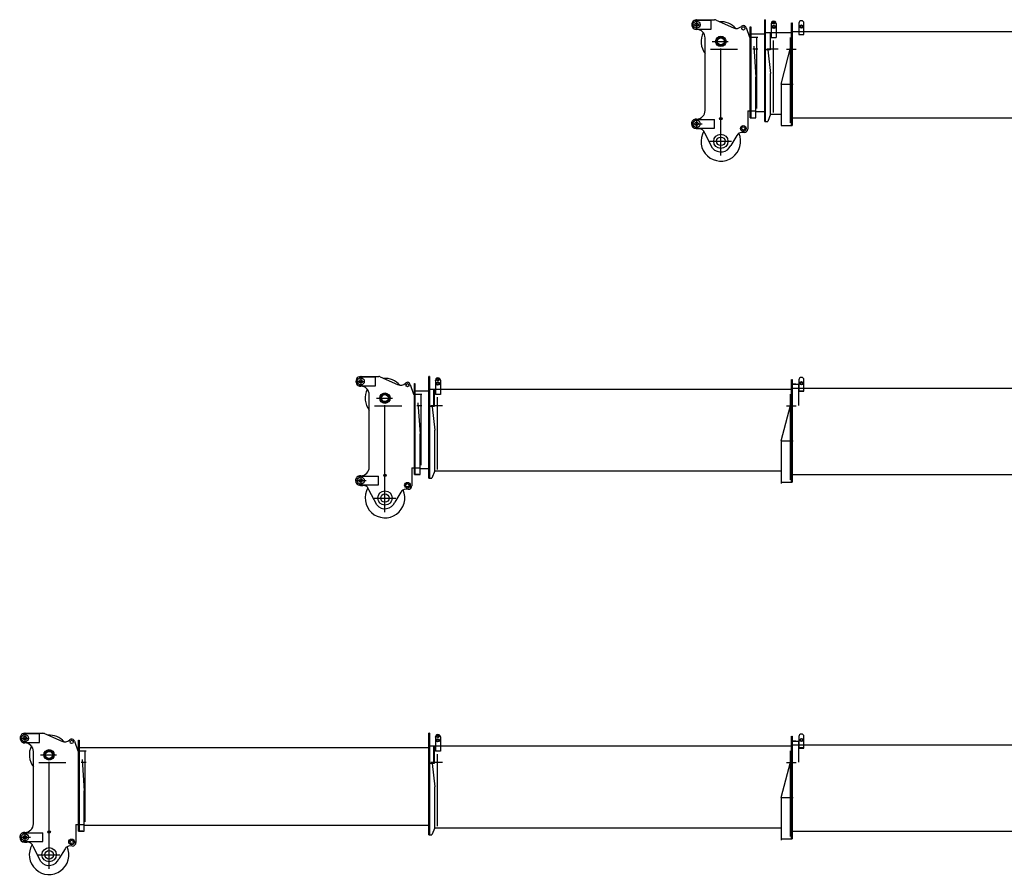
# Model space of a CAD drawing. Extents: x 13545 to 73484, y 3406 to 58416.
# Tile 6 of 10: x 41275 to 55083, y 33406 to 45413. Entities that reach past the tile are written whole.
import ezdxf

# ---------------------------------------------------------------- set-up
doc = ezdxf.new("R2010")
doc.units = 0
doc.header["$LTSCALE"] = 50
doc.header["$MEASUREMENT"] = 0
doc.linetypes.add('CENTER', pattern=[50.5, 30, -9, 2.5, -9])
doc.linetypes.add('HIDDEN', pattern=[12.6, 8.4, -4.2])
doc.layers.get('0').update_dxf_attribs({"linetype": 'CONTINUOUS'})
for name, color, linetype in [('2', 7, 'CONTINUOUS'), ('3', 7, 'CONTINUOUS'), ('4', 7, 'CONTINUOUS'), ('5', 7, 'CONTINUOUS')]:
    doc.layers.add(name, color=color, linetype=linetype)

# ---------------------------------------------------------------- blocks, each defined once
blk = doc.blocks.new('*G2525')
at = {"layer": '2', "color": 7, "linetype": 'CONTINUOUS'}
for p, q in [((52100.995214, 40305.048618), (52100.995672, 40370.933996)), ((52101.497842, 40370.933994), (52109.498483, 40370.864173)), ((52108.996313, 40370.864175), (52108.997218, 40305.047452)), ((52203.000547, 40364.236775), (52202.994714, 40204.017424)), ((52272.999388, 40204.015945), (52272.999477, 40363.931091)), ((52161.125595, 40302.034269), (52099.997329, 40302.033363)), ((52101.009176, 39972.456791), (52100.995977, 40305.048611)), ((52108.996618, 40304.97879), (52108.997402, 39973.018817)), ((52108.996625, 40302.033327), (52195.002367, 40302.032991)), ((52108.997444, 40305.073391), (52108.997218, 40305.047452)), ((52108.997218, 40305.047452), (52108.997527, 40204.016686)), ((57072.997721, 40243.037181), (52109.499534, 40242.990643)), ((52195.002367, 40302.032991), (52195.001834, 40005.053268)), ((52202.966828, 40005.053268), (52203.003776, 40305.048324)), ((52202.994714, 40204.017502), (52272.99935, 40204.016793)), ((52272.999629, 40207.633262), (52202.994846, 40207.632514)), ((51953.000221, 39511.049057), (52083, 40005.052953)), ((52100.998875, 38929.066924), (52100.998938, 39972.456791)), ((52108.997227, 39973.018817), (52108.997227, 38929.06704)), ((51952.999449, 39511.049057), (52122.998761, 39511.050232)), ((51953.000221, 39511.137555), (51952.999728, 38952.069336)), ((52100.998911, 39519.045864), (52100.929123, 39511.049037)), ((51952.999728, 38952.069336), (51952.99889, 38929.067368)), ((51952.999728, 38952.069336), (51952.999321, 38912.068426)), ((56907.000012, 39034.025644), (52108.997227, 39033.995129)), ((51952.99889, 38929.067368), (52108.997227, 38929.06704)), ((51963.001405, 38929.067056), (51983.001093, 38929.066478)), ((52050.782457, 38929.067023), (52104.999761, 38929.066916))]:
    blk.add_line(p, q, dxfattribs=at)
at = {"layer": '2', "color": 7, "linetype": 'CENTER'}
for p, q in [((52081, 40163.289601), (52081, 38965.052953)), ((52030.536034, 40000), (52164.621684, 40000))]:
    blk.add_line(p, q, dxfattribs=at)
at = {"layer": '2', "color": 7, "linetype": 'CONTINUOUS'}
for radius in [22.501471, 15.000916]:
    blk.add_circle((52237.998637, 40316.934017), radius, dxfattribs=at)
blk.add_arc((52237.999062, 40363.931347), 35.000415, -0.000407, 179.5, dxfattribs=at)
blk = doc.blocks.new('*G2626')
at = {"layer": '4', "color": 7, "linetype": 'CONTINUOUS'}
for p, q in [((46810.600678, 39039.15105), (46810.599238, 40276.137732)), ((46810.600866, 40208.138106), (46810.600932, 40312.081884)), ((46810.600932, 40312.081884), (46818.602949, 40312.081523)), ((46817.600829, 40312.081569), (46817.600829, 39039.151037)), ((47015.000255, 40208.149619), (46817.600832, 40208.150289)), ((46916.855057, 40000), (46845.388785, 40000)), ((46860.599389, 40041.380118), (46890.601222, 39606.091915)), ((46890.600644, 39039.150904), (46890.601222, 39606.091915)), ((46890.60073, 39124.15203), (47022.001036, 39124.151945)), ((46810.600829, 39039.15105), (46890.600644, 39039.150904)), ((46872.824705, 39039.15112), (46820.639954, 39039.150439))]:
    blk.add_line(p, q, dxfattribs=at)
at = {"layer": '4', "color": 7, "linetype": 'CENTER'}
blk.add_line((46899, 40160.148227), (46899, 39167.611301), dxfattribs=at)
blk = doc.blocks.new('*G5151')
at = {"layer": '2', "color": 7, "linetype": 'CONTINUOUS'}
for p, q in [((52100.995214, 35305.048618), (52100.995672, 35370.933996)), ((52101.497842, 35370.933994), (52109.498483, 35370.864173)), ((52108.996313, 35370.864175), (52108.997218, 35305.047452)), ((52203.000547, 35364.236775), (52202.994714, 35204.017424)), ((52272.999388, 35204.015945), (52272.999477, 35363.931091)), ((52161.125595, 35302.034269), (52099.997329, 35302.033363)), ((52101.009176, 34972.456791), (52100.995977, 35305.048611)), ((52108.996618, 35304.97879), (52108.997402, 34973.018817)), ((52108.996625, 35302.033327), (52195.002367, 35302.032991)), ((52108.997444, 35305.073391), (52108.997218, 35305.047452)), ((52108.997218, 35305.047452), (52108.997527, 35204.016686)), ((57072.997721, 35243.037181), (52109.499534, 35242.990643)), ((52195.002367, 35302.032991), (52195.001834, 35005.053268)), ((52202.966828, 35005.053268), (52203.003776, 35305.048324)), ((52202.994714, 35204.017502), (52272.99935, 35204.016793)), ((52272.999629, 35207.633262), (52202.994846, 35207.632514)), ((51953.000221, 34511.049057), (52083, 35005.052953)), ((52100.998875, 33929.066924), (52100.998938, 34972.456791)), ((52108.997227, 34973.018817), (52108.997227, 33929.06704)), ((51952.999449, 34511.049057), (52122.998761, 34511.050232)), ((51953.000221, 34511.137555), (51952.999728, 33952.069336)), ((52100.998911, 34519.045864), (52100.929123, 34511.049037)), ((56907.000012, 34034.025644), (52108.997227, 34033.995129)), ((51952.999728, 33952.069336), (51952.99889, 33929.067368)), ((51952.99889, 33929.067368), (52108.997227, 33929.06704)), ((51952.999728, 33952.069336), (51952.999321, 33912.068426)), ((51963.001405, 33929.067056), (51983.001093, 33929.066478)), ((52050.782457, 33929.067023), (52104.999761, 33929.066916))]:
    blk.add_line(p, q, dxfattribs=at)
at = {"layer": '2', "color": 7, "linetype": 'CENTER'}
for p, q in [((52081, 35163.289601), (52081, 33965.052953)), ((52030.536034, 35000), (52164.621684, 35000))]:
    blk.add_line(p, q, dxfattribs=at)
at = {"layer": '2', "color": 7, "linetype": 'CONTINUOUS'}
for radius in [22.501471, 15.000916]:
    blk.add_circle((52237.998637, 35316.934017), radius, dxfattribs=at)
blk.add_arc((52237.999062, 35363.931347), 35.000415, -0.000407, 179.5, dxfattribs=at)
blk = doc.blocks.new('*G5252')
at = {"layer": '4', "color": 7, "linetype": 'CONTINUOUS'}
for p, q in [((42100.600678, 34039.15105), (42100.599238, 35276.137732)), ((42100.600866, 35208.138106), (42100.600932, 35312.081884)), ((42100.600932, 35312.081884), (42108.602949, 35312.081523)), ((42107.600829, 35312.081569), (42107.600829, 34039.151037)), ((47014.97182, 35208.133643), (42107.600832, 35208.150289)), ((42206.855057, 35000), (42135.388785, 35000)), ((42150.599389, 35041.380118), (42180.601222, 34606.091915)), ((42180.600644, 34039.150904), (42180.601222, 34606.091915)), ((42180.60073, 34124.15203), (47014.998789, 34124.148898)), ((42100.600829, 34039.15105), (42180.600644, 34039.150904)), ((42162.824705, 34039.15112), (42110.639954, 34039.150439))]:
    blk.add_line(p, q, dxfattribs=at)
at = {"layer": '4', "color": 7, "linetype": 'CENTER'}
blk.add_line((42189, 35160.148227), (42189, 34167.611301), dxfattribs=at)
blk = doc.blocks.new('*G231231')
at = {"layer": '3', "color": 7, "linetype": 'CONTINUOUS'}
blk.add_line((47094.999988, 34087.108157), (51952.999847, 34087.156995), dxfattribs=at)
blk = doc.blocks.new('*G232232')
at = {"layer": '3', "color": 7, "linetype": 'CONTINUOUS'}
for p, q in [((47014.998602, 33985.753883), (47015.000531, 35412.698194)), ((47021.997585, 35412.698194), (47022.001407, 33985.753829)), ((47021.001464, 35135.110927), (47015.00041, 35135.058557))]:
    blk.add_line(p, q, dxfattribs=at)
blk = doc.blocks.new('*G233233')
at = {"layer": '3', "color": 7, "linetype": 'CONTINUOUS'}
for p, q in [((47021.998409, 35081.553587), (47021.998721, 34988.669804)), ((47082.003086, 34988.669605), (47082.002774, 35081.553388))]:
    blk.add_line(p, q, dxfattribs=at)
blk = doc.blocks.new('*G234234')
at = {"layer": '3', "color": 7, "linetype": 'CONTINUOUS'}
for p, q in [((47014.998526, 34029.043116), (47014.998637, 33985.75381)), ((47014.998637, 33985.75381), (47055, 33985.753647))]:
    blk.add_line(p, q, dxfattribs=at)
blk = doc.blocks.new('*G235235')
at = {"layer": '3', "color": 7, "linetype": 'CONTINUOUS'}
for p, q in [((47104.998368, 35357.143828), (47104.997985, 35359.110764)), ((47104.998368, 35357.143828), (47104.999725, 35159.243142)), ((47174.996915, 35358.80508), (47174.99955, 35162.48258)), ((47014.971665, 35162.482446), (47014.999963, 35297.113063)), ((47014.999934, 35159.243128), (47014.971665, 35162.482446)), ((47174.971281, 35159.243262), (47104.999725, 35159.243142)), ((47174.99955, 35162.48258), (47174.971281, 35159.243262))]:
    blk.add_line(p, q, dxfattribs=at)
blk.add_arc((47139.999163, 35359.110501), 34.999084, -0.5, 179.999573, dxfattribs=at)
blk = doc.blocks.new('*G236236')
at = {"layer": '3', "color": 7, "linetype": 'HIDDEN'}
for radius in [17.499445, 12.748718]:
    blk.add_circle((47139.999028, 35370.110982), radius, dxfattribs=at)
blk = doc.blocks.new('*G237237')
at = {"layer": '3', "color": 7, "linetype": 'CONTINUOUS'}
for centre, radius in [((47139.998724, 35312.111645), 22.499939), ((47139.998653, 35312.802895), 15.000916)]:
    blk.add_circle(centre, radius, dxfattribs=at)
blk = doc.blocks.new('*G230230')
at = {"layer": '3', "color": 7, "linetype": 'CONTINUOUS'}
for p, q in [((47021.997585, 35412.698194), (47014.998872, 35412.698194)), ((52100.998951, 35230.098633), (47014.999751, 35230.110698)), ((47082.00507, 34988.442258), (47082.003467, 35230.110539)), ((47088.004262, 35230.110525), (47088.003843, 34988.668565)), ((47088.003843, 34988.668565), (47021.998721, 34988.668565)), ((47058.652711, 34988.407164), (47095.135137, 34657.795227)), ((47095, 34087.108157), (47095, 34659.019872)), ((47095, 34087.108157), (47055, 33985.753647))]:
    blk.add_line(p, q, dxfattribs=at)
at = {"layer": '3', "color": 7, "linetype": 'CENTER'}
blk.add_line((47202.804656, 35000), (47041.147818, 35000), dxfattribs=at)
at = {"color": 7, "linetype": 'CONTINUOUS'}
for name in ['*G235235', '*G232232', '*G236236', '*G237237', '*G233233', '*G234234', '*G231231']:
    blk.add_blockref(name, (0, 0), dxfattribs=at)
blk = doc.blocks.new('*G229229')
at = {"layer": '3', "color": 7, "linetype": 'CENTER'}
blk.add_line((47130, 35120.105866), (47130, 34110.105866), dxfattribs=at)
at = {"color": 7, "linetype": 'CONTINUOUS'}
blk.add_blockref('*G230230', (0, 0), dxfattribs=at)
blk = doc.blocks.new('*G240240')
at = {"layer": '3', "color": 7, "linetype": 'CONTINUOUS'}
blk.add_line((47094.999988, 39087.108157), (51952.999847, 39087.156995), dxfattribs=at)
blk = doc.blocks.new('*G241241')
at = {"layer": '3', "color": 7, "linetype": 'CONTINUOUS'}
for p, q in [((47014.998602, 38985.753883), (47015.000531, 40412.698194)), ((47021.997585, 40412.698194), (47022.001407, 38985.753829)), ((47021.001464, 40135.110927), (47015.00041, 40135.058557))]:
    blk.add_line(p, q, dxfattribs=at)
blk = doc.blocks.new('*G242242')
at = {"layer": '3', "color": 7, "linetype": 'CONTINUOUS'}
for p, q in [((47021.998409, 40081.553587), (47021.998721, 39988.669804)), ((47082.003086, 39988.669605), (47082.002774, 40081.553388))]:
    blk.add_line(p, q, dxfattribs=at)
blk = doc.blocks.new('*G243243')
at = {"layer": '3', "color": 7, "linetype": 'CONTINUOUS'}
for p, q in [((47014.998526, 39029.043116), (47014.998637, 38985.75381)), ((47014.998637, 38985.75381), (47055, 38985.753647))]:
    blk.add_line(p, q, dxfattribs=at)
blk = doc.blocks.new('*G244244')
at = {"layer": '3', "color": 7, "linetype": 'CONTINUOUS'}
for p, q in [((47104.998368, 40357.143828), (47104.997985, 40359.110764)), ((47104.998368, 40357.143828), (47104.999725, 40159.243142)), ((47174.996915, 40358.80508), (47174.99955, 40162.48258)), ((47014.971665, 40162.482446), (47014.999963, 40297.113063)), ((47014.999934, 40159.243128), (47014.971665, 40162.482446)), ((47174.971281, 40159.243262), (47104.999725, 40159.243142)), ((47174.99955, 40162.48258), (47174.971281, 40159.243262))]:
    blk.add_line(p, q, dxfattribs=at)
blk.add_arc((47139.999163, 40359.110501), 34.999084, -0.5, 179.999573, dxfattribs=at)
blk = doc.blocks.new('*G245245')
at = {"layer": '3', "color": 7, "linetype": 'HIDDEN'}
for radius in [17.499445, 12.748718]:
    blk.add_circle((47139.999028, 40370.110982), radius, dxfattribs=at)
blk = doc.blocks.new('*G246246')
at = {"layer": '3', "color": 7, "linetype": 'CONTINUOUS'}
for centre, radius in [((47139.998724, 40312.111645), 22.499939), ((47139.998653, 40312.802895), 15.000916)]:
    blk.add_circle(centre, radius, dxfattribs=at)
blk = doc.blocks.new('*G239239')
at = {"layer": '3', "color": 7, "linetype": 'CONTINUOUS'}
for p, q in [((47021.997585, 40412.698194), (47014.998872, 40412.698194)), ((52100.998951, 40230.098633), (47014.999751, 40230.110698)), ((47082.00507, 39988.442258), (47082.003467, 40230.110539)), ((47088.004262, 40230.110525), (47088.003843, 39988.668565)), ((47088.003843, 39988.668565), (47021.998721, 39988.668565)), ((47058.652711, 39988.407164), (47095.135137, 39657.795227)), ((47095, 39087.108157), (47095, 39659.019872)), ((47095, 39087.108157), (47055, 38985.753647))]:
    blk.add_line(p, q, dxfattribs=at)
at = {"layer": '3', "color": 7, "linetype": 'CENTER'}
blk.add_line((47202.804656, 40000), (47041.147818, 40000), dxfattribs=at)
at = {"color": 7, "linetype": 'CONTINUOUS'}
for name in ['*G244244', '*G241241', '*G246246', '*G245245', '*G242242', '*G240240', '*G243243']:
    blk.add_blockref(name, (0, 0), dxfattribs=at)
blk = doc.blocks.new('*G238238')
at = {"layer": '3', "color": 7, "linetype": 'CENTER'}
blk.add_line((47130, 40120.105866), (47130, 39110.105866), dxfattribs=at)
at = {"color": 7, "linetype": 'CONTINUOUS'}
blk.add_blockref('*G239239', (0, 0), dxfattribs=at)
blk = doc.blocks.new('*G329329')
at = {"layer": '2', "color": 7, "linetype": 'CONTINUOUS'}
for p, q in [((52100.995214, 45305.048618), (52100.995672, 45370.933996)), ((52101.009176, 44972.456791), (52100.995977, 45305.048611)), ((52101.497842, 45370.933994), (52109.498483, 45370.864173)), ((52108.996313, 45370.864175), (52108.997218, 45305.047452)), ((52108.996618, 45304.97879), (52108.997402, 44973.018817)), ((52108.997444, 45305.073391), (52108.997218, 45305.047452)), ((52108.997218, 45305.047452), (52108.997527, 45204.016686)), ((52203.000547, 45364.236775), (52202.994714, 45204.017424)), ((52272.999388, 45204.015945), (52272.999477, 45363.931091)), ((57072.997721, 45243.037181), (52109.499534, 45242.990643)), ((52202.994714, 45204.017502), (52272.99935, 45204.016793)), ((51953.000221, 44511.049057), (52101.005167, 45073.473245)), ((52100.998875, 43929.066924), (52100.998938, 44972.456791)), ((52108.997227, 44973.018817), (52108.997227, 43929.06704)), ((51952.999449, 44511.049057), (52122.998761, 44511.050232)), ((51953.000221, 44511.137555), (51952.999728, 43952.069336)), ((52100.998911, 44519.045864), (52100.929123, 44511.049037)), ((51952.999728, 43952.069336), (51952.99889, 43929.067368)), ((51952.99889, 43929.067368), (52108.997227, 43929.06704)), ((56907.000012, 44034.025644), (52108.997227, 44033.995129))]:
    blk.add_line(p, q, dxfattribs=at)
at = {"layer": '2', "color": 7, "linetype": 'CENTER'}
for p, q in [((52081, 45163.289601), (52081, 43965.052953)), ((52030.536034, 45000), (52164.621684, 45000))]:
    blk.add_line(p, q, dxfattribs=at)
at = {"layer": '2', "color": 7, "linetype": 'CONTINUOUS'}
for radius in [22.501471, 15.000916]:
    blk.add_circle((52237.998637, 45316.934017), radius, dxfattribs=at)
blk.add_arc((52237.999062, 45363.931347), 35.000415, -0.000407, 179.5, dxfattribs=at)
blk = doc.blocks.new('*G332332')
at = {"layer": '3', "color": 7, "linetype": 'CONTINUOUS'}
blk.add_line((51804.999988, 44087.108157), (51952.999847, 44087.109645), dxfattribs=at)
blk = doc.blocks.new('*G333333')
at = {"layer": '3', "color": 7, "linetype": 'CONTINUOUS'}
for p, q in [((51724.998602, 43985.753883), (51725.000531, 45412.698194)), ((51731.997585, 45412.698194), (51732.001407, 43985.753829))]:
    blk.add_line(p, q, dxfattribs=at)
blk = doc.blocks.new('*G334334')
at = {"layer": '3', "color": 7, "linetype": 'CONTINUOUS'}
blk.add_line((51724.998637, 43985.75381), (51765, 43985.753647), dxfattribs=at)
blk = doc.blocks.new('*G335335')
at = {"layer": '3', "color": 7, "linetype": 'CONTINUOUS'}
for p, q in [((51814.998368, 45357.143828), (51814.997985, 45359.110764)), ((51814.998368, 45357.143828), (51814.999725, 45159.243142)), ((51884.996915, 45358.80508), (51884.99955, 45162.48258)), ((51884.971281, 45159.243262), (51814.999725, 45159.243142))]:
    blk.add_line(p, q, dxfattribs=at)
blk.add_arc((51849.999163, 45359.110501), 34.999084, -0.5, 179.999573, dxfattribs=at)
blk = doc.blocks.new('*G336336')
at = {"layer": '3', "color": 7, "linetype": 'HIDDEN'}
for radius in [17.499445, 12.748718]:
    blk.add_circle((51849.999028, 45370.110982), radius, dxfattribs=at)
blk = doc.blocks.new('*G337337')
at = {"layer": '3', "color": 7, "linetype": 'CONTINUOUS'}
for centre, radius in [((51849.998724, 45312.111645), 22.499939), ((51849.998653, 45312.802895), 15.000916)]:
    blk.add_circle(centre, radius, dxfattribs=at)
blk = doc.blocks.new('*G331331')
at = {"layer": '3', "color": 7, "linetype": 'CONTINUOUS'}
for p, q in [((51731.997585, 45412.698194), (51724.998872, 45412.698194)), ((52108.996795, 45230.109787), (51724.999751, 45230.110698)), ((51798.004262, 45230.110525), (51798.003843, 44988.668565)), ((51798.003843, 44988.668565), (51731.998721, 44988.668565)), ((51768.652711, 44988.407164), (51805.135137, 44657.795227)), ((51805, 44087.108157), (51805, 44659.019872)), ((51805, 44087.108157), (51765, 43985.753647))]:
    blk.add_line(p, q, dxfattribs=at)
at = {"layer": '3', "color": 7, "linetype": 'CENTER'}
blk.add_line((51912.804656, 45000), (51751.147818, 45000), dxfattribs=at)
at = {"color": 7, "linetype": 'CONTINUOUS'}
for name in ['*G333333', '*G335335', '*G337337', '*G336336', '*G332332', '*G334334']:
    blk.add_blockref(name, (0, 0), dxfattribs=at)
blk = doc.blocks.new('*G330330')
at = {"layer": '3', "color": 7, "linetype": 'CENTER'}
blk.add_line((51840, 45120.105866), (51840, 44110.105866), dxfattribs=at)
at = {"color": 7, "linetype": 'CONTINUOUS'}
blk.add_blockref('*G331331', (0, 0), dxfattribs=at)
blk = doc.blocks.new('*G338338')
at = {"layer": '4', "color": 7, "linetype": 'CONTINUOUS'}
for p, q in [((51520.600678, 44039.15105), (51520.599196, 45312.081884)), ((51520.600932, 45312.081884), (51527.600829, 45312.081569)), ((51527.600829, 45312.081569), (51527.600829, 44039.151037)), ((51725.000255, 45208.149619), (51527.600832, 45208.150289)), ((51570.599389, 45041.380118), (51600.601222, 44606.091915)), ((51626.855057, 45000), (51555.388785, 45000)), ((51600.600644, 44039.150904), (51600.601222, 44606.091915)), ((51600.60073, 44124.15203), (51732.001036, 44124.151945)), ((51520.600829, 44039.15105), (51600.600644, 44039.150904))]:
    blk.add_line(p, q, dxfattribs=at)
at = {"layer": '4', "color": 7, "linetype": 'CENTER'}
blk.add_line((51609, 45160.148227), (51609, 44167.611301), dxfattribs=at)
blk = doc.blocks.new('*G375375')
at = {"layer": '5', "color": 7, "linetype": 'CONTINUOUS'}
for radius in [73.002352, 60.00137, 49.002419]:
    blk.add_circle((51107.999805, 45107.998378), radius, dxfattribs=at)
blk = doc.blocks.new('*G374374')
at = {"color": 7, "linetype": 'CONTINUOUS'}
blk.add_blockref('*G375375', (0, 0), dxfattribs=at)
blk = doc.blocks.new('*G377377')
at = {"layer": '5', "color": 7, "linetype": 'CONTINUOUS'}
for p, q in [((50733.212031, 44013.569528), (51017.996133, 44013.570006)), ((50767.995936, 44020.495863), (50762.997347, 44020.539485)), ((51017.995977, 43892.421291), (51017.996133, 44013.570006)), ((50733.211888, 43892.422338), (51017.995977, 43892.421291)), ((50762.997255, 43885.497113), (50767.995462, 43885.453494)), ((50767.995462, 43885.453494), (50796.067895, 43885.208509))]:
    blk.add_line(p, q, dxfattribs=at)
blk.add_circle((50767.995885, 43952.99604), 25.002289, dxfattribs=at)
for radius, start, end in [(67.542546, 89.997391, 179.998993), (67.501744, -179.998749, -89.999695)]:
    blk.add_arc((50762.996923, 43952.996939), radius, start, end, dxfattribs=at)
blk = doc.blocks.new('*G378378')
at = {"layer": '5', "color": 7, "linetype": 'CONTINUOUS'}
for p, q in [((50744.600885, 45406.598747), (50972.994741, 45406.598457)), ((50772.994644, 45410.782279), (50767.996437, 45410.825898)), ((50972.994805, 45279.967048), (50972.994741, 45406.598457)), ((50744.600949, 45279.967338), (50972.994805, 45279.967048)), ((50772.99457, 45275.785685), (50767.991785, 45275.829343))]:
    blk.add_line(p, q, dxfattribs=at)
blk.add_circle((50768, 45342.994067), 25.002289, dxfattribs=at)
blk = doc.blocks.new('*G379379')
at = {"layer": '5', "color": 7, "linetype": 'HIDDEN'}
for p, q in [((51094.0633, 44030.265238), (51090.964739, 44030.292278)), ((51094.063687, 44022.266272), (51090.964745, 44022.293317)), ((51125.037844, 44029.994927), (51121.934706, 44030.022008)), ((51125.03785, 44021.995965), (51121.934712, 44022.023046))]:
    blk.add_line(p, q, dxfattribs=at)
at = {"layer": '5', "color": 7, "linetype": 'CONTINUOUS'}
for radius in [17.499924, 14.496994]:
    blk.add_circle((51107.999799, 44025.994593), radius, dxfattribs=at)
blk = doc.blocks.new('*G380380')
at = {"layer": '5', "color": 7, "linetype": 'CONTINUOUS'}
for radius in [72.999297, 59.998316]:
    blk.add_circle((51107.999805, 45107.998378), radius, dxfattribs=at)
blk = doc.blocks.new('*G381381')
at = {"layer": '5', "color": 7, "linetype": 'CONTINUOUS'}
for p, q in [((50767.991473, 45410.781689), (51021.194396, 45410.781577)), ((51041.153617, 45406.6247), (51285.187728, 45298.32035)), ((51462.336636, 45301.294075), (51509.444008, 45165.863871)), ((50767.991372, 45275.782043), (50767.991399, 45275.785094)), ((50887.999408, 44989.71413), (50887.999427, 45155.784907)), ((50887.999453, 44936.126274), (50887.999408, 44989.71413)), ((50887.99948, 44140.495087), (50887.999453, 44936.126274)), ((51484.620021, 44132.998327), (51484.621305, 43880.475278)), ((50762.992396, 44020.496802), (50768.00014, 44020.4531)), ((50993.032825, 43611.651574), (50882.180514, 43821.538055)), ((51331.274195, 43791.607752), (51246.199102, 43649.679658)), ((51434.620997, 43830.474828), (51399.894079, 43830.777886))]:
    blk.add_line(p, q, dxfattribs=at)
blk.add_lwpolyline([(50882.180514, 43821.538055), (50879.115786, 43832.316949), (50874.61165, 43842.594031), (50868.65832, 43852.148713), (50861.29891, 43860.770814), (50852.630854, 43868.274364), (50842.802414, 43874.510195), (50832.004391, 43879.375616), (50820.458009, 43882.819895), (50808.400523, 43884.844951), (50796.070451, 43885.501467)], dxfattribs=at)
for centre, radius in [((51107.999799, 44025.994593), 13.000107), ((51423.422124, 43887.999673), 39.99939), ((51423.422124, 43887.999673), 22.997284), ((51108, 43708), 59.999078)]:
    blk.add_circle(centre, radius, dxfattribs=at)
for centre, radius, start, end in [((50767.991436, 45343.283392), 67.498297, 89.997787, -90.002197), ((51021.184164, 45360.737037), 50.044548, 66.483932, 89.98999), ((51108.001739, 45108.001413), 277.496267, 41.005241, 93.707268), ((51325.753957, 45389.720926), 99.998422, -113.931351, -44.997406), ((50767.988943, 45155.771696), 120.010484, 0.00632, 89.998848), ((51108.000568, 45107.998371), 277.500239, 153.29454, -142.448242), ((50767.957824, 44140.494356), 120.041263, -89.982269, -0.002106), ((51108.000381, 43707.999997), 277.500275, 149.110779, 23.962524), ((51400.430263, 43750.148799), 80.63087, 90.378662, 149.055023), ((51434.619414, 43880.476746), 50.001918, -90.000641, -0.00415), ((51108, 43708), 150.001568, -140.034225, -22.878845)]:
    blk.add_arc(centre, radius, start, end, dxfattribs=at)
blk = doc.blocks.new('*G382382')
at = {"layer": '5', "color": 7, "linetype": 'CONTINUOUS'}
blk.add_circle((51108, 43708), 100, dxfattribs=at)
blk = doc.blocks.new('*G383383')
at = {"layer": '5', "color": 7, "linetype": 'CONTINUOUS'}
for centre, radius in [((50768, 45342.995576), 50.000379), ((51424, 45290.076818), 22.498322), ((50768, 43952.995729), 49.998853)]:
    blk.add_circle(centre, radius, dxfattribs=at)
blk = doc.blocks.new('*G384384')
at = {"layer": '5', "color": 7, "linetype": 'CONTINUOUS'}
for radius in [60.00137, 49.002419]:
    blk.add_circle((51107.999805, 45107.998378), radius, dxfattribs=at)
blk = doc.blocks.new('*G376376')
at = {"color": 7, "linetype": 'CONTINUOUS'}
for name in ['*G381381', '*G383383', '*G378378', '*G380380', '*G384384', '*G377377', '*G379379', '*G382382']:
    blk.add_blockref(name, (0, 0), dxfattribs=at)
blk = doc.blocks.new('*G373373')
at = {"color": 7, "linetype": 'CONTINUOUS'}
for name in ['*G376376', '*G374374']:
    blk.add_blockref(name, (0, 0), dxfattribs=at)
blk = doc.blocks.new('*G372372')
at = {"layer": '5', "color": 7, "linetype": 'CENTER'}
for p, q in [((50707.465729, 45342.995729), (50827.813518, 45342.995729)), ((50768, 45399.114508), (50768, 45279.967308)), ((51108, 43510.024266), (51108, 45250.024266)), ((50706.968424, 43952.995729), (50845.716495, 43952.995729)), ((50768, 44008.717714), (50768, 43892.42221)), ((50954.557765, 43708), (51259.119643, 43708))]:
    blk.add_line(p, q, dxfattribs=at)
at = {"layer": '5', "color": 7, "linetype": 'CONTINUOUS'}
for p, q in [((51509.397222, 45165.998378), (51626, 45165.998378)), ((50988.300406, 45107.998378), (51212.478487, 45107.998378)), ((51484.620021, 44132.998327), (51599.00148, 44132.998327))]:
    blk.add_line(p, q, dxfattribs=at)
blk.add_arc((51424, 45290.076818), 39.944017, 16.309416, 136.754712, dxfattribs=at)
at = {"color": 7, "linetype": 'CONTINUOUS'}
blk.add_blockref('*G373373', (0, 0), dxfattribs=at)
blk = doc.blocks.new('*G371371')
at = {"layer": '5', "color": 7, "linetype": 'CENTER'}
blk.add_line((50962.625337, 45000), (51343.174593, 45000), dxfattribs=at)
at = {"color": 7, "linetype": 'CONTINUOUS'}
blk.add_blockref('*G372372', (0, 0), dxfattribs=at)
blk = doc.blocks.new('*G389389')
at = {"layer": '5', "color": 7, "linetype": 'CONTINUOUS'}
for radius in [73.002352, 60.00137, 49.002419]:
    blk.add_circle((46397.999805, 40107.998378), radius, dxfattribs=at)
blk = doc.blocks.new('*G388388')
at = {"color": 7, "linetype": 'CONTINUOUS'}
blk.add_blockref('*G389389', (0, 0), dxfattribs=at)
blk = doc.blocks.new('*G391391')
at = {"layer": '5', "color": 7, "linetype": 'CONTINUOUS'}
for p, q in [((46023.212031, 39013.569528), (46307.996133, 39013.570006)), ((46057.995936, 39020.495863), (46052.997347, 39020.539485)), ((46307.995977, 38892.421291), (46307.996133, 39013.570006)), ((46023.211888, 38892.422338), (46307.995977, 38892.421291)), ((46052.997255, 38885.497113), (46057.995462, 38885.453494)), ((46057.995462, 38885.453494), (46086.067895, 38885.208509))]:
    blk.add_line(p, q, dxfattribs=at)
blk.add_circle((46057.995885, 38952.99604), 25.002289, dxfattribs=at)
for radius, start, end in [(67.542546, 89.997391, 179.998993), (67.501744, -179.998749, -89.999695)]:
    blk.add_arc((46052.996923, 38952.996939), radius, start, end, dxfattribs=at)
blk = doc.blocks.new('*G392392')
at = {"layer": '5', "color": 7, "linetype": 'CONTINUOUS'}
for p, q in [((46034.600885, 40406.598747), (46262.994741, 40406.598457)), ((46062.994644, 40410.782279), (46057.996437, 40410.825898)), ((46262.994805, 40279.967048), (46262.994741, 40406.598457)), ((46034.600949, 40279.967338), (46262.994805, 40279.967048)), ((46062.99457, 40275.785685), (46057.991785, 40275.829343))]:
    blk.add_line(p, q, dxfattribs=at)
blk.add_circle((46058, 40342.994067), 25.002289, dxfattribs=at)
blk = doc.blocks.new('*G393393')
at = {"layer": '5', "color": 7, "linetype": 'HIDDEN'}
for p, q in [((46384.0633, 39030.265238), (46380.964739, 39030.292278)), ((46384.063687, 39022.266272), (46380.964745, 39022.293317)), ((46415.037844, 39029.994927), (46411.934706, 39030.022008)), ((46415.03785, 39021.995965), (46411.934712, 39022.023046))]:
    blk.add_line(p, q, dxfattribs=at)
at = {"layer": '5', "color": 7, "linetype": 'CONTINUOUS'}
for radius in [17.499924, 14.496994]:
    blk.add_circle((46397.999799, 39025.994593), radius, dxfattribs=at)
blk = doc.blocks.new('*G394394')
at = {"layer": '5', "color": 7, "linetype": 'CONTINUOUS'}
for radius in [72.999297, 59.998316]:
    blk.add_circle((46397.999805, 40107.998378), radius, dxfattribs=at)
blk = doc.blocks.new('*G395395')
at = {"layer": '5', "color": 7, "linetype": 'CONTINUOUS'}
for p, q in [((46057.991473, 40410.781689), (46311.194396, 40410.781577)), ((46331.153617, 40406.6247), (46575.187728, 40298.32035)), ((46057.991372, 40275.782043), (46057.991399, 40275.785094)), ((46752.336636, 40301.294075), (46799.444008, 40165.863871)), ((46177.999408, 39989.71413), (46177.999427, 40155.784907)), ((46177.999453, 39936.126274), (46177.999408, 39989.71413)), ((46177.99948, 39140.495087), (46177.999453, 39936.126274)), ((46774.620021, 39132.998327), (46774.621305, 38880.475278)), ((46052.992396, 39020.496802), (46058.00014, 39020.4531)), ((46283.032825, 38611.651574), (46172.180514, 38821.538055)), ((46724.620997, 38830.474828), (46689.894079, 38830.777886)), ((46621.274195, 38791.607752), (46536.199102, 38649.679658))]:
    blk.add_line(p, q, dxfattribs=at)
blk.add_lwpolyline([(46172.180514, 38821.538055), (46169.115786, 38832.316949), (46164.61165, 38842.594031), (46158.65832, 38852.148713), (46151.29891, 38860.770814), (46142.630854, 38868.274364), (46132.802414, 38874.510195), (46122.004391, 38879.375616), (46110.458009, 38882.819895), (46098.400523, 38884.844951), (46086.070451, 38885.501467)], dxfattribs=at)
for centre, radius in [((46397.999799, 39025.994593), 13.000107), ((46713.422124, 38887.999673), 39.99939), ((46713.422124, 38887.999673), 22.997284), ((46398, 38708), 59.999078)]:
    blk.add_circle(centre, radius, dxfattribs=at)
for centre, radius, start, end in [((46057.991436, 40343.283392), 67.498297, 89.997787, -90.002197), ((46311.184164, 40360.737037), 50.044548, 66.483932, 89.98999), ((46398.001739, 40108.001413), 277.496267, 41.005241, 93.707268), ((46057.988943, 40155.771696), 120.010484, 0.00632, 89.998848), ((46398.000568, 40107.998371), 277.500239, 153.29454, -142.448242), ((46615.753957, 40389.720926), 99.998422, -113.931351, -44.997406), ((46057.957824, 39140.494356), 120.041263, -89.982269, -0.002106), ((46398.000381, 38707.999997), 277.500275, 149.110779, 23.962524), ((46690.430263, 38750.148799), 80.63087, 90.378662, 149.055023), ((46724.619414, 38880.476746), 50.001918, -90.000641, -0.00415), ((46398, 38708), 150.001568, -140.034225, -22.878845)]:
    blk.add_arc(centre, radius, start, end, dxfattribs=at)
blk = doc.blocks.new('*G396396')
at = {"layer": '5', "color": 7, "linetype": 'CONTINUOUS'}
blk.add_circle((46398, 38708), 100, dxfattribs=at)
blk = doc.blocks.new('*G397397')
at = {"layer": '5', "color": 7, "linetype": 'CONTINUOUS'}
for centre, radius in [((46058, 40342.995576), 50.000379), ((46714, 40290.076818), 22.498322), ((46058, 38952.995729), 49.998853)]:
    blk.add_circle(centre, radius, dxfattribs=at)
blk = doc.blocks.new('*G398398')
at = {"layer": '5', "color": 7, "linetype": 'CONTINUOUS'}
for radius in [60.00137, 49.002419]:
    blk.add_circle((46397.999805, 40107.998378), radius, dxfattribs=at)
blk = doc.blocks.new('*G390390')
at = {"color": 7, "linetype": 'CONTINUOUS'}
for name in ['*G395395', '*G397397', '*G392392', '*G394394', '*G398398', '*G391391', '*G393393', '*G396396']:
    blk.add_blockref(name, (0, 0), dxfattribs=at)
blk = doc.blocks.new('*G387387')
at = {"color": 7, "linetype": 'CONTINUOUS'}
for name in ['*G390390', '*G388388']:
    blk.add_blockref(name, (0, 0), dxfattribs=at)
blk = doc.blocks.new('*G386386')
at = {"layer": '5', "color": 7, "linetype": 'CENTER'}
for p, q in [((45997.465729, 40342.995729), (46117.813518, 40342.995729)), ((46058, 40399.114508), (46058, 40279.967308)), ((46398, 38510.024266), (46398, 40250.024266)), ((45996.968424, 38952.995729), (46135.716495, 38952.995729)), ((46058, 39008.717714), (46058, 38892.42221)), ((46244.557765, 38708), (46549.119643, 38708))]:
    blk.add_line(p, q, dxfattribs=at)
at = {"layer": '5', "color": 7, "linetype": 'CONTINUOUS'}
for p, q in [((46278.300406, 40107.998378), (46502.478487, 40107.998378)), ((46799.397222, 40165.998378), (46916, 40165.998378)), ((46774.620021, 39132.998327), (46889.00148, 39132.998327))]:
    blk.add_line(p, q, dxfattribs=at)
blk.add_arc((46714, 40290.076818), 39.944017, 16.309416, 136.754712, dxfattribs=at)
at = {"color": 7, "linetype": 'CONTINUOUS'}
blk.add_blockref('*G387387', (0, 0), dxfattribs=at)
blk = doc.blocks.new('*G385385')
at = {"layer": '5', "color": 7, "linetype": 'CENTER'}
blk.add_line((46252.625337, 40000), (46633.174593, 40000), dxfattribs=at)
at = {"color": 7, "linetype": 'CONTINUOUS'}
blk.add_blockref('*G386386', (0, 0), dxfattribs=at)
blk = doc.blocks.new('*G403403')
at = {"layer": '5', "color": 7, "linetype": 'CONTINUOUS'}
for radius in [73.002352, 60.00137, 49.002419]:
    blk.add_circle((41687.999805, 35107.998378), radius, dxfattribs=at)
blk = doc.blocks.new('*G402402')
at = {"color": 7, "linetype": 'CONTINUOUS'}
blk.add_blockref('*G403403', (0, 0), dxfattribs=at)
blk = doc.blocks.new('*G405405')
at = {"layer": '5', "color": 7, "linetype": 'CONTINUOUS'}
for p, q in [((41313.212031, 34013.569528), (41597.996133, 34013.570006)), ((41347.995936, 34020.495863), (41342.997347, 34020.539485)), ((41597.995977, 33892.421291), (41597.996133, 34013.570006)), ((41313.211888, 33892.422338), (41597.995977, 33892.421291)), ((41342.997255, 33885.497113), (41347.995462, 33885.453494)), ((41347.995462, 33885.453494), (41376.067895, 33885.208509))]:
    blk.add_line(p, q, dxfattribs=at)
blk.add_circle((41347.995885, 33952.99604), 25.002289, dxfattribs=at)
for radius, start, end in [(67.542546, 89.997391, 179.998993), (67.501744, -179.998749, -89.999695)]:
    blk.add_arc((41342.996923, 33952.996939), radius, start, end, dxfattribs=at)
blk = doc.blocks.new('*G406406')
at = {"layer": '5', "color": 7, "linetype": 'CONTINUOUS'}
for p, q in [((41324.600885, 35406.598747), (41552.994741, 35406.598457)), ((41352.994644, 35410.782279), (41347.996437, 35410.825898)), ((41552.994805, 35279.967048), (41552.994741, 35406.598457)), ((41324.600949, 35279.967338), (41552.994805, 35279.967048)), ((41352.99457, 35275.785685), (41347.991785, 35275.829343))]:
    blk.add_line(p, q, dxfattribs=at)
blk.add_circle((41348, 35342.994067), 25.002289, dxfattribs=at)
blk = doc.blocks.new('*G407407')
at = {"layer": '5', "color": 7, "linetype": 'HIDDEN'}
for p, q in [((41674.0633, 34030.265238), (41670.964739, 34030.292278)), ((41674.063687, 34022.266272), (41670.964745, 34022.293317)), ((41705.037844, 34029.994927), (41701.934706, 34030.022008)), ((41705.03785, 34021.995965), (41701.934712, 34022.023046))]:
    blk.add_line(p, q, dxfattribs=at)
at = {"layer": '5', "color": 7, "linetype": 'CONTINUOUS'}
for radius in [17.499924, 14.496994]:
    blk.add_circle((41687.999799, 34025.994593), radius, dxfattribs=at)
blk = doc.blocks.new('*G408408')
at = {"layer": '5', "color": 7, "linetype": 'CONTINUOUS'}
for radius in [72.999297, 59.998316]:
    blk.add_circle((41687.999805, 35107.998378), radius, dxfattribs=at)
blk = doc.blocks.new('*G409409')
at = {"layer": '5', "color": 7, "linetype": 'CONTINUOUS'}
for p, q in [((41347.991473, 35410.781689), (41601.194396, 35410.781577)), ((41621.153617, 35406.6247), (41865.187728, 35298.32035)), ((41347.991372, 35275.782043), (41347.991399, 35275.785094)), ((42042.336636, 35301.294075), (42089.444008, 35165.863871)), ((41467.999408, 34989.71413), (41467.999427, 35155.784907)), ((41467.999453, 34936.126274), (41467.999408, 34989.71413)), ((41467.99948, 34140.495087), (41467.999453, 34936.126274)), ((42064.620021, 34132.998327), (42064.621305, 33880.475278)), ((41342.992396, 34020.496802), (41348.00014, 34020.4531)), ((42014.620997, 33830.474828), (41979.894079, 33830.777886)), ((41573.032825, 33611.651574), (41462.180514, 33821.538055)), ((41911.274195, 33791.607752), (41826.199102, 33649.679658))]:
    blk.add_line(p, q, dxfattribs=at)
blk.add_lwpolyline([(41462.180514, 33821.538055), (41459.115786, 33832.316949), (41454.61165, 33842.594031), (41448.65832, 33852.148713), (41441.29891, 33860.770814), (41432.630854, 33868.274364), (41422.802414, 33874.510195), (41412.004391, 33879.375616), (41400.458009, 33882.819895), (41388.400523, 33884.844951), (41376.070451, 33885.501467)], dxfattribs=at)
for centre, radius in [((41687.999799, 34025.994593), 13.000107), ((42003.422124, 33887.999673), 39.99939), ((42003.422124, 33887.999673), 22.997284), ((41688, 33708), 59.999078)]:
    blk.add_circle(centre, radius, dxfattribs=at)
for centre, radius, start, end in [((41347.991436, 35343.283392), 67.498297, 89.997787, -90.002197), ((41601.184164, 35360.737037), 50.044548, 66.483932, 89.98999), ((41688.001739, 35108.001413), 277.496267, 41.005241, 93.707268), ((41347.988943, 35155.771696), 120.010484, 0.00632, 89.998848), ((41688.000568, 35107.998371), 277.500239, 153.29454, -142.448242), ((41905.753957, 35389.720926), 99.998422, -113.931351, -44.997406), ((41347.957824, 34140.494356), 120.041263, -89.982269, -0.002106), ((41688.000381, 33707.999997), 277.500275, 149.110779, 23.962524), ((41980.430263, 33750.148799), 80.63087, 90.378662, 149.055023), ((42014.619414, 33880.476746), 50.001918, -90.000641, -0.00415), ((41688, 33708), 150.001568, -140.034225, -22.878845)]:
    blk.add_arc(centre, radius, start, end, dxfattribs=at)
blk = doc.blocks.new('*G410410')
at = {"layer": '5', "color": 7, "linetype": 'CONTINUOUS'}
blk.add_circle((41688, 33708), 100, dxfattribs=at)
blk = doc.blocks.new('*G411411')
at = {"layer": '5', "color": 7, "linetype": 'CONTINUOUS'}
for centre, radius in [((41348, 35342.995576), 50.000379), ((42004, 35290.076818), 22.498322), ((41348, 33952.995729), 49.998853)]:
    blk.add_circle(centre, radius, dxfattribs=at)
blk = doc.blocks.new('*G412412')
at = {"layer": '5', "color": 7, "linetype": 'CONTINUOUS'}
for radius in [60.00137, 49.002419]:
    blk.add_circle((41687.999805, 35107.998378), radius, dxfattribs=at)
blk = doc.blocks.new('*G404404')
at = {"color": 7, "linetype": 'CONTINUOUS'}
for name in ['*G409409', '*G411411', '*G406406', '*G408408', '*G412412', '*G405405', '*G407407', '*G410410']:
    blk.add_blockref(name, (0, 0), dxfattribs=at)
blk = doc.blocks.new('*G401401')
at = {"color": 7, "linetype": 'CONTINUOUS'}
for name in ['*G404404', '*G402402']:
    blk.add_blockref(name, (0, 0), dxfattribs=at)
blk = doc.blocks.new('*G400400')
at = {"layer": '5', "color": 7, "linetype": 'CENTER'}
for p, q in [((41348, 35399.114508), (41348, 35279.967308)), ((41287.465729, 35342.995729), (41407.813518, 35342.995729)), ((41688, 33510.024266), (41688, 35250.024266)), ((41348, 34008.717714), (41348, 33892.42221)), ((41286.968424, 33952.995729), (41425.716495, 33952.995729)), ((41534.557765, 33708), (41839.119643, 33708))]:
    blk.add_line(p, q, dxfattribs=at)
at = {"layer": '5', "color": 7, "linetype": 'CONTINUOUS'}
for p, q in [((41568.300406, 35107.998378), (41792.478487, 35107.998378)), ((42089.397222, 35165.998378), (42206, 35165.998378)), ((42064.620021, 34132.998327), (42179.00148, 34132.998327))]:
    blk.add_line(p, q, dxfattribs=at)
blk.add_arc((42004, 35290.076818), 39.944017, 16.309416, 136.754712, dxfattribs=at)
at = {"color": 7, "linetype": 'CONTINUOUS'}
blk.add_blockref('*G401401', (0, 0), dxfattribs=at)
blk = doc.blocks.new('*G399399')
at = {"layer": '5', "color": 7, "linetype": 'CENTER'}
blk.add_line((41542.625337, 35000), (41923.174593, 35000), dxfattribs=at)
at = {"color": 7, "linetype": 'CONTINUOUS'}
blk.add_blockref('*G400400', (0, 0), dxfattribs=at)

msp = doc.modelspace()

# ---------------------------------------------------------------- block references
at = {"color": 7, "linetype": 'CONTINUOUS'}
for name in ['*G371371', '*G338338', '*G330330', '*G329329', '*G385385', '*G238238', '*G2525', '*G2626', '*G399399', '*G229229', '*G5151', '*G5252']:
    msp.add_blockref(name, (0, 0), dxfattribs=at)

doc.saveas('drawing.dxf')
